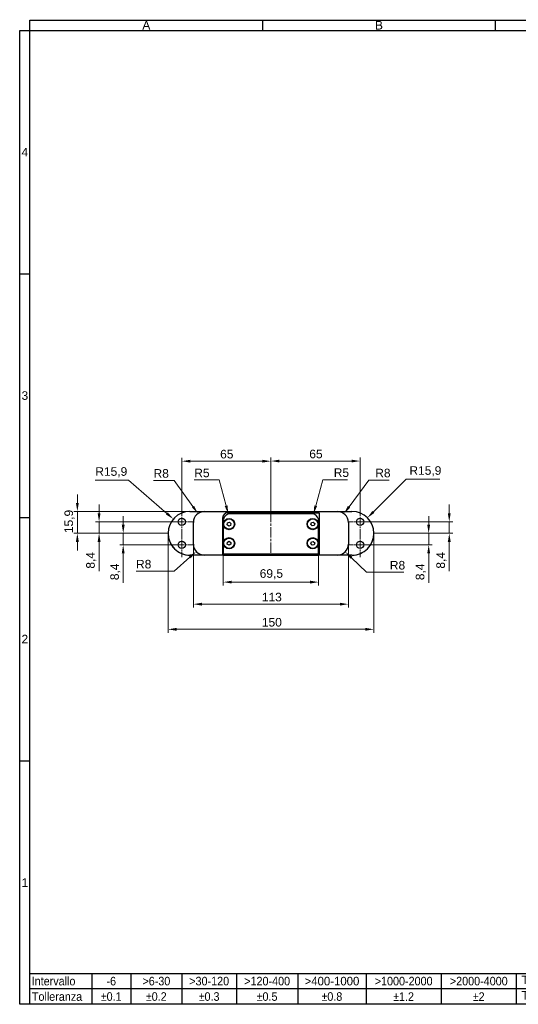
# Model space of a CAD drawing. Header units: millimetres. Extents: x 12 to 1038, y 10 to 730.
# Tile 1 of 7: x 12 to 376, y 12 to 730. Entities that reach past the tile are written whole.
import ezdxf

# ---------------------------------------------------------------- set-up
doc = ezdxf.new("R2010")
doc.units = ezdxf.units.MM
doc.header["$LTSCALE"] = 2.5
doc.linetypes.add('CHAIN', pattern=[0.3543, 0.2362, -0.0295, 0.0591, -0.0295])
for name, color, linetype, lineweight in [('Bordo (ISO)', 7, 'Continuous', 25), ('Centro (ISO)', 7, 'Continuous', 15), ("Linea d'asse (ISO)", 7, 'Continuous', 15), ('Quota (ISO)', 7, 'Continuous', 15), ('Visibile (ISO)', 7, 'Continuous', 25)]:
    doc.layers.add(name, color=color, linetype=linetype, lineweight=lineweight)
doc.styles.add('Miglioranzo', font='ARIAL.TTF')
doc.dimstyles.new('Migliioranzo', dxfattribs={"dimscale": 2.5, "dimtxt": 2.5, "dimasz": 2.5, "dimexe": 1, "dimexo": 0, "dimgap": 0.762, "dimtad": 1, "dimtoh": 1, "dimrnd": 1e-08, "dimtxsty": 'Miglioranzo', "dimcen": 0.09, "dimdle": 10, "dimclrd": 256, "dimclre": 256, "dimclrt": 256, "dimazin": 2, "dimtfac": 0.8, "dimtmove": 0, "dimatfit": 3, "dimfxl": 1, "dimtolj": 1, "dimlwd": -1, "dimlwe": -1, "dimarcsym": 0})

# ---------------------------------------------------------------- blocks, each defined once
blk = doc.blocks.new('Bordi Bordo A3')
at = {"layer": 'Bordo (ISO)'}
for p, q in [((8, 292), (415, 292)), ((8, 5), (8, 292)), ((75.83, 292), (75.83, 289)), ((143.67, 292), (143.67, 289)), ((211.5, 292), (211.5, 289)), ((279.33, 292), (279.33, 289)), ((347.17, 292), (347.17, 289)), ((415, 292), (415, 5)), ((415, 292), (415, 289)), ((5, 5), (5, 289)), ((5, 289), (415, 289)), ((5, 289), (8, 289)), ((5, 218), (8, 218)), ((5, 147), (8, 147)), ((5, 76), (8, 76)), ((8, 14), (218, 14)), ((8, 5), (8, 14)), ((26, 14), (26, 5)), ((37.4, 14), (37.4, 5)), ((52.3, 14), (52.3, 5)), ((68.2, 14), (68.2, 5)), ((86.1, 14), (86.1, 5)), ((106, 14), (106, 5)), ((127.9, 14), (127.9, 5)), ((149.8, 14), (149.8, 5)), ((218, 14), (218, 5)), ((218, 9.5), (8, 9.5)), ((415, 5), (5, 5)), ((218, 5), (8, 5))]:
    blk.add_line(p, q, dxfattribs=at)
at = {"layer": 'Bordo (ISO)', "char_height": 2.5, "style": 'Miglioranzo'}
for s, insert, width, attachment_point in [('\\fArial|b0|i0;A', (41.92, 290.5), 7.2816, 5), ('\\fArial|b0|i0;B', (109.75, 290.5), 6.0822, 5), ('C', (177.58, 290.5), 6.0822, 5), ('D', (245.42, 290.5), 7.6983, 5), ('\\fArial|b0|i0;\\W0.95;>400-1000', (96.05, 11.75), 15.9508, 5), ('\\fArial|b0|i0;\\W0.90;Tolleranza', (8.55, 7.25), 14.6684, 4), ('\\fAIGDT|b0|i0;\\W0.90;\\H2.5000;`\\fArial|b0|i0;\\W0.90;\\H2.5000;0.1', (31.7, 7.25), 7.5088, 5), ('\\fAIGDT|b0|i0;\\W0.90;\\H2.5000;`\\fArial|b0|i0;\\W0.90;\\H2.5000;0.2', (44.85, 7.25), 7.5088, 5), ('\\fAIGDT|b0|i0;\\W0.90;\\H2.5000;`\\fArial|b0|i0;\\W0.90;\\H2.5000;0.3', (60.25, 7.25), 7.5088, 5), ('\\fAIGDT|b0|i0;\\W0.90;\\H2.5000;`\\fArial|b0|i0;\\W0.90;\\H2.5000;0.5', (77.15, 7.25), 7.5088, 5), ('\\fAIGDT|b0|i0;\\W0.90;\\H2.5000;`\\fArial|b0|i0;\\W0.90;\\H2.5000;0.8', (96.05, 7.25), 7.5088, 5), ('\\fAIGDT|b0|i0;\\W0.90;\\H2.5000;`\\fArial|b0|i0;\\W0.90;\\H2.5000;1.2', (116.95, 7.25), 7.5088, 5), ('\\fAIGDT|b0|i0;\\W0.90;\\H2.5000;`\\fArial|b0|i0;\\W0.90;\\H2.5000;2', (138.85, 7.25), 7.5088, 5), ('Tolleranze angolari \\fAIGDT|b0|i0;\\H2.5000;`\\fArial|b0|i0;\\H2.5000;0,15°', (151.3, 7.25), 42.809, 4)]:
    blk.add_mtext(s, dxfattribs=dict(at, insert=insert, width=width, attachment_point=attachment_point))
for s, insert, attachment_point in [('E', (313.25, 290.5), 5), ('F', (381.08, 290.5), 5), ('4', (6.5, 253.5), 5), ('3', (6.5, 182.5), 5), ('2', (6.5, 111.5), 5), ('1', (6.5, 40.5), 5), ('\\fArial|b0|i0;\\W0.90;Intervallo', (8.5, 11.75), 4), ('\\fArial|b0|i0;\\W0.90;-6', (31.7, 11.75), 5), ('\\fArial|b0|i0;\\W0.90;>6-30', (44.85, 11.75), 5), ('\\fArial|b0|i0;\\W0.90;>30-120', (60.25, 11.75), 5), ('\\fArial|b0|i0;\\W0.90;>120-400', (77.15, 11.75), 5), ('\\fArial|b0|i0;\\W0.90;>1000-2000', (116.95, 11.75), 5), ('\\fArial|b0|i0;\\W0.90;>2000-4000', (138.85, 11.75), 5), ('Tolleranze generali ISO 2768-mK', (151.3, 11.75), 4)]:
    blk.add_mtext(s, dxfattribs=dict(at, insert=insert, attachment_point=attachment_point))
blk = doc.blocks.new('*D38')
at = {"layer": 'Defpoints', "color": 0}
for p in [(164.57, 369.92), (165.87, 365.09)]:
    blk.add_point(p, dxfattribs=at)
at = {"layer": 'Quota (ISO)'}
for p, q in [((139.74, 394.75), (157.92, 394.75)), ((157.92, 394.75), (162.95, 375.96))]:
    blk.add_line(p, q, dxfattribs=at)
blk.add_solid([(163.96, 376.22), (161.95, 375.69), (164.57, 369.92)], dxfattribs=at)
at = {"layer": 'Quota (ISO)', "insert": (139.74, 403.01), "char_height": 6.25, "attachment_point": 1, "style": 'Miglioranzo'}
blk.add_mtext('\\A1;R5', dxfattribs=at)
blk = doc.blocks.new('*D39')
at = {"layer": 'Defpoints', "color": 0}
for p in [(142.44, 370.26), (147.12, 363.77)]:
    blk.add_point(p, dxfattribs=at)
at = {"layer": 'Quota (ISO)'}
for p, q in [((110.07, 394.36), (125.05, 394.36)), ((125.05, 394.36), (138.78, 375.33))]:
    blk.add_line(p, q, dxfattribs=at)
blk.add_solid([(139.63, 375.93), (137.94, 374.72), (142.44, 370.26)], dxfattribs=at)
at = {"layer": 'Quota (ISO)', "insert": (110.07, 402.65), "char_height": 6.25, "attachment_point": 1, "style": 'Miglioranzo'}
blk.add_mtext('\\A1;R8', dxfattribs=at)
blk = doc.blocks.new('*D40')
at = {"layer": 'Defpoints', "color": 0}
for p in [(124.49, 366.27), (136.52, 355.87)]:
    blk.add_point(p, dxfattribs=at)
at = {"layer": 'Quota (ISO)'}
for p, q in [((67.6, 394.62), (91.73, 394.62)), ((91.73, 394.62), (119.77, 370.36))]:
    blk.add_line(p, q, dxfattribs=at)
blk.add_solid([(120.45, 371.15), (119.09, 369.57), (124.49, 366.27)], dxfattribs=at)
at = {"layer": 'Quota (ISO)', "insert": (67.6, 404.04), "char_height": 6.25, "attachment_point": 1, "style": 'Miglioranzo'}
blk.add_mtext('\\A1;R15,9', dxfattribs=at)
blk = doc.blocks.new('*D41')
at = {"layer": 'Defpoints', "color": 0}
for p in [(226.66, 369.92), (225.37, 365.09)]:
    blk.add_point(p, dxfattribs=at)
at = {"layer": 'Quota (ISO)'}
for p, q in [((233.37, 394.96), (228.28, 375.96)), ((251.55, 394.96), (233.37, 394.96))]:
    blk.add_line(p, q, dxfattribs=at)
blk.add_solid([(227.27, 376.22), (229.28, 375.69), (226.66, 369.92)], dxfattribs=at)
at = {"layer": 'Quota (ISO)', "insert": (241.42, 403.22), "char_height": 6.25, "attachment_point": 1, "style": 'Miglioranzo'}
blk.add_mtext('\\A1;R5', dxfattribs=at)
blk = doc.blocks.new('*D42')
at = {"layer": 'Defpoints', "color": 0}
for p in [(248.86, 370.21), (244.12, 363.77)]:
    blk.add_point(p, dxfattribs=at)
at = {"layer": 'Quota (ISO)'}
for p, q in [((266.89, 394.66), (252.57, 375.24)), ((281.76, 394.66), (266.89, 394.66))]:
    blk.add_line(p, q, dxfattribs=at)
blk.add_solid([(251.73, 375.86), (253.41, 374.62), (248.86, 370.21)], dxfattribs=at)
at = {"layer": 'Quota (ISO)', "insert": (271.67, 402.95), "char_height": 6.25, "attachment_point": 1, "style": 'Miglioranzo'}
blk.add_mtext('\\A1;R8', dxfattribs=at)
blk = doc.blocks.new('*D43')
at = {"layer": 'Defpoints', "color": 0}
for p in [(265.96, 367.11), (254.72, 355.87)]:
    blk.add_point(p, dxfattribs=at)
at = {"layer": 'Quota (ISO)'}
for p, q in [((294.21, 395.36), (270.38, 371.53)), ((318.81, 395.36), (294.21, 395.36))]:
    blk.add_line(p, q, dxfattribs=at)
blk.add_solid([(269.64, 372.27), (271.12, 370.79), (265.96, 367.11)], dxfattribs=at)
at = {"layer": 'Quota (ISO)', "insert": (296.58, 404.78), "char_height": 6.25, "attachment_point": 1, "style": 'Miglioranzo'}
blk.add_mtext('\\A1;R15,9', dxfattribs=at)
blk = doc.blocks.new('*D44')
at = {"layer": 'Defpoints', "color": 0}
for p in [(244.12, 347.97), (249.85, 342.39)]:
    blk.add_point(p, dxfattribs=at)
at = {"layer": 'Quota (ISO)'}
for p, q in [((265.18, 327.45), (254.33, 338.03)), ((292.4, 327.45), (265.18, 327.45))]:
    blk.add_line(p, q, dxfattribs=at)
blk.add_solid([(255.05, 338.77), (253.6, 337.28), (249.85, 342.39)], dxfattribs=at)
at = {"layer": 'Quota (ISO)', "insert": (282.31, 335.74), "char_height": 6.25, "attachment_point": 1, "style": 'Miglioranzo'}
blk.add_mtext('\\A1;R8', dxfattribs=at)
blk = doc.blocks.new('*D45')
at = {"layer": 'Defpoints', "color": 0}
for p in [(147.12, 347.97), (141.16, 342.62)]:
    blk.add_point(p, dxfattribs=at)
at = {"layer": 'Quota (ISO)'}
for p, q in [((125.13, 328.23), (136.51, 338.45)), ((97.31, 328.23), (125.13, 328.23))]:
    blk.add_line(p, q, dxfattribs=at)
blk.add_solid([(135.82, 339.22), (137.21, 337.67), (141.16, 342.62)], dxfattribs=at)
at = {"layer": 'Quota (ISO)', "insert": (97.31, 336.51), "char_height": 6.25, "attachment_point": 1, "style": 'Miglioranzo'}
blk.add_mtext('\\A1;R8', dxfattribs=at)
blk = doc.blocks.new('*D46')
at = {"layer": 'Defpoints', "color": 0}
for p in [(195.62, 408.43), (130.62, 373.17), (195.62, 370.02)]:
    blk.add_point(p, dxfattribs=at)
at = {"layer": 'Quota (ISO)'}
for p, q in [((130.62, 373.17), (130.62, 410.93)), ((195.62, 370.02), (195.62, 410.93)), ((136.87, 408.43), (189.37, 408.43))]:
    blk.add_line(p, q, dxfattribs=at)
for points in [[(136.87, 409.47), (136.87, 407.39), (130.62, 408.43)], [(189.37, 409.47), (189.37, 407.39), (195.62, 408.43)]]:
    blk.add_solid(points, dxfattribs=at)
at = {"layer": 'Quota (ISO)', "insert": (158.6, 416.72), "char_height": 6.25, "attachment_point": 1, "style": 'Miglioranzo'}
blk.add_mtext('\\A1;65', dxfattribs=at)
blk = doc.blocks.new('*D47')
at = {"layer": 'Defpoints', "color": 0}
for p in [(260.62, 408.53), (195.62, 370.02), (260.62, 373.17)]:
    blk.add_point(p, dxfattribs=at)
at = {"layer": 'Quota (ISO)'}
for p, q in [((195.62, 370.02), (195.62, 411.03)), ((260.62, 373.17), (260.62, 411.03)), ((201.87, 408.53), (254.37, 408.53))]:
    blk.add_line(p, q, dxfattribs=at)
for points in [[(201.87, 409.58), (201.87, 407.49), (195.62, 408.53)], [(254.37, 409.58), (254.37, 407.49), (260.62, 408.53)]]:
    blk.add_solid(points, dxfattribs=at)
at = {"layer": 'Quota (ISO)', "insert": (223.6, 416.82), "char_height": 6.25, "attachment_point": 1, "style": 'Miglioranzo'}
blk.add_mtext('\\A1;65', dxfattribs=at)
blk = doc.blocks.new('*D48')
at = {"layer": 'Defpoints', "color": 0}
for p in [(160.87, 340.59), (230.37, 340.59), (230.37, 320.28)]:
    blk.add_point(p, dxfattribs=at)
at = {"layer": 'Quota (ISO)'}
for p, q in [((160.87, 340.59), (160.87, 317.78)), ((230.37, 340.59), (230.37, 317.78)), ((167.12, 320.28), (224.12, 320.28))]:
    blk.add_line(p, q, dxfattribs=at)
for points in [[(167.12, 321.33), (167.12, 319.24), (160.87, 320.28)], [(224.12, 321.33), (224.12, 319.24), (230.37, 320.28)]]:
    blk.add_solid(points, dxfattribs=at)
at = {"layer": 'Quota (ISO)', "insert": (187.46, 329.7), "char_height": 6.25, "attachment_point": 1, "style": 'Miglioranzo'}
blk.add_mtext('\\A1;69,5', dxfattribs=at)
blk = doc.blocks.new('*D49')
at = {"layer": 'Defpoints', "color": 0}
for p in [(139.12, 347.97), (252.12, 347.97), (252.12, 304.2)]:
    blk.add_point(p, dxfattribs=at)
at = {"layer": 'Quota (ISO)'}
for p, q in [((139.12, 347.97), (139.12, 301.7)), ((252.12, 347.97), (252.12, 301.7)), ((145.37, 304.2), (245.87, 304.2))]:
    blk.add_line(p, q, dxfattribs=at)
for points in [[(145.37, 305.24), (145.37, 303.16), (139.12, 304.2)], [(245.87, 305.24), (245.87, 303.16), (252.12, 304.2)]]:
    blk.add_solid(points, dxfattribs=at)
at = {"layer": 'Quota (ISO)', "insert": (189.01, 312.49), "char_height": 6.25, "attachment_point": 1, "style": 'Miglioranzo'}
blk.add_mtext('\\A1;113', dxfattribs=at)
blk = doc.blocks.new('*D50')
at = {"layer": 'Defpoints', "color": 0}
for p in [(120.62, 355.87), (270.62, 355.87), (270.62, 285.87)]:
    blk.add_point(p, dxfattribs=at)
at = {"layer": 'Quota (ISO)'}
for p, q in [((120.62, 355.87), (120.62, 283.37)), ((270.62, 355.87), (270.62, 283.37)), ((126.87, 285.87), (264.37, 285.87))]:
    blk.add_line(p, q, dxfattribs=at)
for points in [[(126.87, 286.91), (126.87, 284.83), (120.62, 285.87)], [(264.37, 286.91), (264.37, 284.83), (270.62, 285.87)]]:
    blk.add_solid(points, dxfattribs=at)
at = {"layer": 'Quota (ISO)', "insert": (189.02, 294.15), "char_height": 6.25, "attachment_point": 1, "style": 'Miglioranzo'}
blk.add_mtext('\\A1;150', dxfattribs=at)
blk = doc.blocks.new('*D51')
at = {"layer": 'Defpoints', "color": 0}
for p in [(270.62, 355.87), (310.62, 355.87), (260.62, 347.47)]:
    blk.add_point(p, dxfattribs=at)
at = {"layer": 'Quota (ISO)'}
for p, q in [((310.62, 362.12), (310.62, 368.37)), ((270.62, 355.87), (313.12, 355.87)), ((310.62, 355.87), (310.62, 347.47)), ((260.62, 347.47), (313.12, 347.47)), ((310.62, 341.22), (310.62, 319.8))]:
    blk.add_line(p, q, dxfattribs=at)
for points in [[(309.57, 362.12), (311.66, 362.12), (310.62, 355.87)], [(309.57, 341.22), (311.66, 341.22), (310.62, 347.47)]]:
    blk.add_solid(points, dxfattribs=at)
at = {"layer": 'Quota (ISO)', "insert": (301.2, 321.7), "char_height": 6.25, "attachment_point": 1, "rotation": 90, "style": 'Miglioranzo'}
blk.add_mtext('\\A1;8,4', dxfattribs=at)
blk = doc.blocks.new('*D52')
at = {"layer": 'Defpoints', "color": 0}
for p in [(260.62, 364.27), (325.62, 364.27), (270.62, 355.87)]:
    blk.add_point(p, dxfattribs=at)
at = {"layer": 'Quota (ISO)'}
for p, q in [((325.62, 370.52), (325.62, 376.77)), ((260.62, 364.27), (328.12, 364.27)), ((325.62, 364.27), (325.62, 355.87)), ((270.62, 355.87), (328.12, 355.87)), ((325.62, 349.62), (325.62, 328.2))]:
    blk.add_line(p, q, dxfattribs=at)
for points in [[(324.57, 370.52), (326.66, 370.52), (325.62, 364.27)], [(324.57, 349.62), (326.66, 349.62), (325.62, 355.87)]]:
    blk.add_solid(points, dxfattribs=at)
at = {"layer": 'Quota (ISO)', "insert": (316.2, 330.1), "char_height": 6.25, "attachment_point": 1, "rotation": 90, "style": 'Miglioranzo'}
blk.add_mtext('\\A1;8,4', dxfattribs=at)
blk = doc.blocks.new('*D53')
at = {"layer": 'Defpoints', "color": 0}
for p in [(87.95, 355.87), (120.62, 355.87), (130.62, 347.47)]:
    blk.add_point(p, dxfattribs=at)
at = {"layer": 'Quota (ISO)'}
for p, q in [((87.95, 362.12), (87.95, 368.37)), ((120.62, 355.87), (85.45, 355.87)), ((87.95, 355.87), (87.95, 347.47)), ((130.62, 347.47), (85.45, 347.47)), ((87.95, 341.22), (87.95, 319.8))]:
    blk.add_line(p, q, dxfattribs=at)
for points in [[(86.91, 362.12), (89, 362.12), (87.95, 355.87)], [(86.91, 341.22), (89, 341.22), (87.95, 347.47)]]:
    blk.add_solid(points, dxfattribs=at)
at = {"layer": 'Quota (ISO)', "insert": (78.54, 321.7), "char_height": 6.25, "attachment_point": 1, "rotation": 90, "style": 'Miglioranzo'}
blk.add_mtext('\\A1;8,4', dxfattribs=at)
blk = doc.blocks.new('*D54')
at = {"layer": 'Defpoints', "color": 0}
for p in [(70.37, 364.27), (130.62, 364.27), (120.62, 355.87)]:
    blk.add_point(p, dxfattribs=at)
at = {"layer": 'Quota (ISO)'}
for p, q in [((70.37, 370.52), (70.37, 376.77)), ((130.62, 364.27), (67.87, 364.27)), ((70.37, 364.27), (70.37, 355.87)), ((120.62, 355.87), (67.87, 355.87)), ((70.37, 349.62), (70.37, 328.2))]:
    blk.add_line(p, q, dxfattribs=at)
for points in [[(69.32, 370.52), (71.41, 370.52), (70.37, 364.27)], [(69.32, 349.62), (71.41, 349.62), (70.37, 355.87)]]:
    blk.add_solid(points, dxfattribs=at)
at = {"layer": 'Quota (ISO)', "insert": (60.95, 330.1), "char_height": 6.25, "attachment_point": 1, "rotation": 90, "style": 'Miglioranzo'}
blk.add_mtext('\\A1;8,4', dxfattribs=at)
blk = doc.blocks.new('*D55')
at = {"layer": 'Defpoints', "color": 0}
for p in [(147.12, 371.77), (54.54, 355.87), (120.62, 355.87)]:
    blk.add_point(p, dxfattribs=at)
at = {"layer": 'Quota (ISO)'}
for p, q in [((54.54, 378.02), (54.54, 384.27)), ((147.12, 371.77), (52.04, 371.77)), ((54.54, 371.77), (54.54, 355.87)), ((120.62, 355.87), (52.04, 355.87)), ((54.54, 349.62), (54.54, 343.37))]:
    blk.add_line(p, q, dxfattribs=at)
for points in [[(53.49, 378.02), (55.58, 378.02), (54.54, 371.77)], [(53.49, 349.62), (55.58, 349.62), (54.54, 355.87)]]:
    blk.add_solid(points, dxfattribs=at)
at = {"layer": 'Quota (ISO)', "insert": (45.12, 355.99), "char_height": 6.25, "attachment_point": 1, "rotation": 90, "style": 'Miglioranzo'}
blk.add_mtext('\\A1;15,9', dxfattribs=at)

msp = doc.modelspace()

# ---------------------------------------------------------------- linework, layer by layer
at = {"layer": 'Centro (ISO)', "linetype": 'CHAIN', "ltscale": 7.911697}
for p, q in [((130.616, 373.167), (130.616, 355.367)), ((260.616, 373.167), (260.616, 355.367)), ((139.516, 364.267), (121.716, 364.267)), ((269.516, 364.267), (251.716, 364.267)), ((130.616, 356.367), (130.616, 338.567)), ((260.616, 356.367), (260.616, 338.567)), ((139.516, 347.467), (121.716, 347.467)), ((269.516, 347.467), (251.716, 347.467))]:
    msp.add_line(p, q, dxfattribs=at)
at = {"layer": "Linea d'asse (ISO)", "linetype": 'CHAIN', "ltscale": 12.578768}
msp.add_line((195.616, 341.717), (195.616, 370.017), dxfattribs=at)
at = {"layer": 'Visibile (ISO)'}
for p, q in [((136.516, 371.767), (147.116, 371.767)), ((147.116, 371.767), (244.116, 371.767)), ((160.366, 366.767), (160.366, 339.967)), ((164.366, 370.767), (230.866, 370.767)), ((225.366, 370.088), (165.866, 370.088)), ((230.866, 370.767), (230.866, 339.967)), ((244.116, 371.767), (254.716, 371.767)), ((139.116, 347.967), (139.116, 363.767)), ((160.366, 365.767), (160.913, 365.767)), ((160.366, 365.617), (160.866, 365.617)), ((160.894, 365.617), (160.866, 365.617)), ((160.866, 365.617), (160.866, 347.117)), ((160.866, 365.088), (160.866, 365.617)), ((160.866, 365.088), (160.866, 340.588)), ((163.748, 362.13), (164.035, 363.544)), ((164.83, 361.174), (163.748, 362.13)), ((164.035, 363.544), (165.403, 364.003)), ((166.198, 361.633), (164.83, 361.174)), ((165.403, 364.003), (166.485, 363.047)), ((166.485, 363.047), (166.198, 361.633)), ((224.711, 362.258), (225.128, 363.64)), ((225.7, 361.207), (224.711, 362.258)), ((225.128, 363.64), (226.533, 363.97)), ((227.105, 361.537), (225.7, 361.207)), ((226.533, 363.97), (227.521, 362.919)), ((227.521, 362.919), (227.105, 361.537)), ((230.32, 365.767), (230.866, 365.767)), ((230.366, 365.617), (230.338, 365.617)), ((230.366, 365.617), (230.866, 365.617)), ((230.366, 365.617), (230.366, 365.088)), ((230.366, 340.588), (230.366, 365.088)), ((252.116, 363.767), (252.116, 347.967)), ((160.866, 347.117), (160.366, 347.117)), ((160.866, 347.117), (160.866, 339.967)), ((163.848, 347.9), (163.886, 349.343)), ((165.078, 347.146), (163.848, 347.9)), ((163.886, 349.343), (165.154, 350.031)), ((166.347, 347.834), (165.078, 347.146)), ((165.154, 350.031), (166.385, 349.277)), ((166.385, 349.277), (166.347, 347.834)), ((224.721, 348.22), (225.099, 349.613)), ((225.738, 347.196), (224.721, 348.22)), ((225.099, 349.613), (226.495, 349.981)), ((227.133, 347.564), (225.738, 347.196)), ((226.495, 349.981), (227.512, 348.957)), ((227.512, 348.957), (227.133, 347.564)), ((230.866, 347.117), (230.366, 347.117)), ((147.116, 339.967), (136.516, 339.967)), ((136.516, 339.95), (136.566, 339.95)), ((173.416, 339.95), (136.566, 339.95)), ((160.366, 339.967), (147.116, 339.967)), ((160.866, 339.967), (160.866, 340.588)), ((160.966, 340.588), (160.866, 340.588)), ((160.866, 339.967), (230.366, 339.967)), ((160.866, 339.967), (160.866, 339.967)), ((230.266, 340.588), (160.966, 340.588)), ((173.416, 339.967), (173.416, 339.95)), ((217.866, 339.95), (173.416, 339.95)), ((217.866, 339.95), (217.866, 339.967)), ((254.716, 339.95), (217.866, 339.95)), ((230.366, 340.588), (230.266, 340.588)), ((230.366, 340.588), (230.366, 339.967)), ((244.116, 339.967), (230.866, 339.967)), ((254.716, 339.967), (244.116, 339.967))]:
    msp.add_line(p, q, dxfattribs=at)
for centre, radius in [((130.616, 364.267), 2.65), ((165.116, 362.588), 4.1), ((165.116, 362.588), 3.82), ((226.116, 362.588), 4.1), ((226.116, 362.588), 3.82), ((260.616, 364.267), 2.65), ((165.116, 348.588), 4.1), ((165.116, 348.588), 3.82), ((226.116, 348.588), 4.1), ((226.116, 348.588), 3.82), ((130.616, 347.467), 2.65), ((260.616, 347.467), 2.65)]:
    msp.add_circle(centre, radius, dxfattribs=at)
for centre, radius, start, end in [((136.516, 355.867), 15.9, 90, 270), ((147.116, 363.767), 8, 90, 180), ((164.366, 366.767), 4, 90, 180), ((165.866, 365.088), 5, 90, 168.521659), ((225.366, 365.088), 5, 11.478341, 90), ((244.116, 363.767), 8, 0, 90), ((254.716, 355.867), 15.9, 270, 90), ((136.516, 355.85), 15.9, 179.969366, 270), ((254.716, 355.85), 15.9, 270, 0.030634), ((147.116, 347.967), 8, 180, 270), ((244.116, 347.967), 8, 270, 0), ((136.566, 355.85), 15.9, 251.124168, 270)]:
    msp.add_arc(centre, radius, start, end, dxfattribs=at)
for points, knots in [([(160.866, 365.088), (160.866, 365.258), (160.877, 365.46), (160.911, 365.771), (160.938, 365.942), (160.966, 366.083)], [0, 0, 0, 0, 0.051220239, 0.051220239, 0.094508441, 0.094508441, 0.094508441, 0.094508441]), ([(230.266, 366.083), (230.298, 365.929), (230.324, 365.758), (230.359, 365.416), (230.366, 365.245), (230.366, 365.088)], [0.179765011, 0.179765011, 0.179765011, 0.179765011, 0.227127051, 0.227127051, 0.27448909, 0.27448909, 0.27448909, 0.27448909])]:
    msp.add_open_spline(points, degree=3, knots=knots, dxfattribs=at)

# ---------------------------------------------------------------- block references
at = {"xscale": 2.5, "yscale": 2.5, "zscale": 2.5}
msp.add_blockref('Bordi Bordo A3', (0, 0), dxfattribs=at)

# ---------------------------------------------------------------- dimensions: what is measured, and where the dimension line sits
at = {"layer": 'Quota (ISO)'}
for base, p1, p2, picture, middle in [((195.616, 408.433), (130.616, 373.167), (195.616, 370.017), '*D46', (163.116, 408.433)), ((260.616, 408.533), (195.616, 370.017), (260.616, 373.167), '*D47', (228.116, 408.533)), ((252.116, 304.203), (139.116, 347.967), (252.116, 347.967), '*D49', (195.616, 304.203))]:
    dim = msp.add_linear_dim(base=base, p1=p1, p2=p2, dimstyle='Migliioranzo', override={"dimtoh": 0, "dimdec": 2, "dimtp": 0, "dimtm": 0, "dimtdec": 2, "dimtofl": 0, "dimatfit": 1}, dxfattribs=at)
    dim.commit()
    dim.dimension.update_dxf_attribs({"geometry": picture, "text_midpoint": middle, "dimtype": 160})
for center, mpoint, picture, middle in [((136.516, 355.867), (124.493, 366.272), '*D40', (78.714, 394.621)), ((147.116, 363.767), (142.437, 370.256), '*D39', (115.116, 394.36)), ((165.866, 365.088), (164.572, 369.918), '*D38', (144.805, 394.752)), ((225.366, 365.088), (226.66, 369.918), '*D41', (246.483, 394.958)), ((244.116, 363.767), (248.863, 370.207), '*D42', (276.717, 394.665)), ((254.716, 355.867), (265.959, 367.11), '*D43', (307.697, 395.362)), ((147.116, 347.967), (141.164, 342.622), '*D45', (102.355, 328.226)), ((244.116, 347.967), (249.848, 342.386), '*D44', (287.353, 327.453))]:
    dim = msp.add_radius_dim(center=center, mpoint=mpoint, dimstyle='Migliioranzo', override={"dimtih": 1, "dimdec": 2, "dimcen": 0, "dimtp": 0, "dimtm": 0, "dimtdec": 2, "dimtofl": 0}, dxfattribs=at)
    dim.commit()
    dim.dimension.update_dxf_attribs({"geometry": picture, "text_midpoint": middle, "dimtype": 164})
for base, p1, p2, angle, override, picture, middle in [((54.536, 355.867), (147.116, 371.767), (120.616, 355.867), 270, {"dimtoh": 0, "dimdec": 2, "dimtp": 0, "dimtm": 0, "dimtdec": 2, "dimtofl": 1, "dimatfit": 1}, '*D55', (54.536, 363.817)), ((70.366, 364.267), (120.616, 355.867), (130.616, 364.267), 90, {"dimtoh": 0, "dimdec": 2, "dimtp": 0, "dimtm": 0, "dimtdec": 2, "dimtofl": 1, "dimatfit": 1}, '*D54', (70.366, 335.782)), ((325.616, 364.267), (270.616, 355.867), (260.616, 364.267), 90, {"dimtoh": 0, "dimdec": 2, "dimtp": 0, "dimtm": 0, "dimtdec": 2, "dimtofl": 1, "dimatfit": 1}, '*D52', (325.616, 335.782)), ((87.955, 355.867), (130.616, 347.467), (120.616, 355.867), 90, {"dimtoh": 0, "dimdec": 2, "dimtp": 0, "dimtm": 0, "dimtdec": 2, "dimtofl": 1, "dimatfit": 1}, '*D53', (87.955, 327.382)), ((310.616, 355.867), (260.616, 347.467), (270.616, 355.867), 90, {"dimtoh": 0, "dimdec": 2, "dimtp": 0, "dimtm": 0, "dimtdec": 2, "dimtofl": 1, "dimatfit": 1}, '*D51', (310.616, 327.382)), ((270.616, 285.867), (120.616, 355.867), (270.616, 355.867), 180, {"dimtoh": 0, "dimdec": 2, "dimtp": 0, "dimtm": 0, "dimtdec": 2, "dimtofl": 0, "dimatfit": 1}, '*D50', (195.616, 285.867)), ((230.366, 320.284), (160.866, 340.588), (230.366, 340.588), 180, {"dimtoh": 0, "dimdec": 2, "dimtp": 0, "dimtm": 0, "dimtdec": 2, "dimtofl": 0, "dimatfit": 1}, '*D48', (195.616, 320.284))]:
    dim = msp.add_linear_dim(base=base, p1=p1, p2=p2, angle=angle, dimstyle='Migliioranzo', override=override, dxfattribs=at)
    dim.commit()
    dim.dimension.update_dxf_attribs({"geometry": picture, "text_midpoint": middle, "dimtype": 160})

doc.saveas('drawing.dxf')
